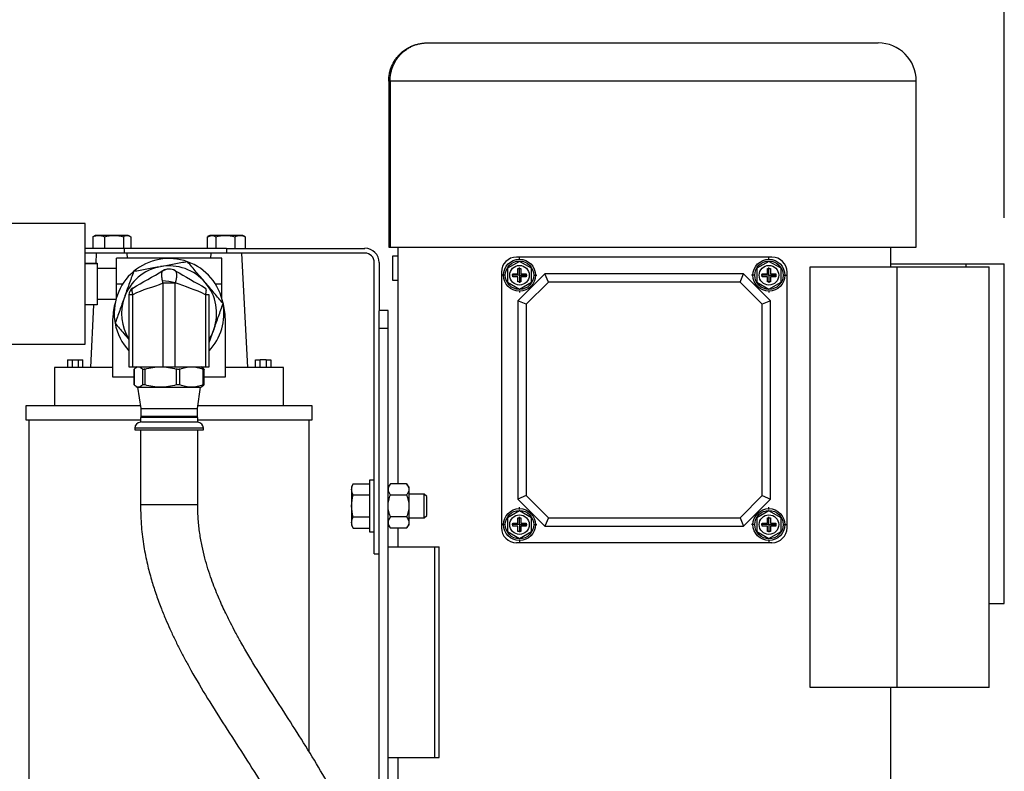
# Model space of a CAD drawing. Header units: inches. Extents: x 3 to 129, y 3 to 99.
# Tile 21 of 32: x 63 to 76, y 77 to 87. Entities that reach past the tile are written whole.
import ezdxf

# ---------------------------------------------------------------- set-up
doc = ezdxf.new("R2010")
doc.units = ezdxf.units.IN
doc.header["$LTSCALE"] = 12
doc.header["$MEASUREMENT"] = 0
doc.linetypes.add('CENTERX2', pattern=[0.8, 0.5, -0.1, 0.1, -0.1])
doc.layers.add('CENTER', color=40, linetype='CENTERX2')
doc.layers.add('DIMENSIONS', color=140, linetype='Continuous', lineweight=25)
doc.styles.add('SLDTEXTSTYLE0', font='TXT', dxfattribs={"width": 0.7})
doc.dimstyles.new('SLDDIMSTYLE1', dxfattribs={"dimtxt": 1.019531, "dimasz": 1.56, "dimexe": 0, "dimexo": 0.0625, "dimgap": 0.254883, "dimtad": 0, "dimtih": 1, "dimtoh": 1, "dimrnd": 1e-09, "dimzin": 12, "dimdsep": 46, "dimtxsty": 'SLDTEXTSTYLE0', "dimsah": 1, "dimcen": 0.09, "dimadec": 0, "dimazin": 3, "dimtfac": 1, "dimtofl": 0, "dimtmove": 0, "dimatfit": 3, "dimfxl": 0, "dimfrac": 2, "dimtolj": 1, "dimtzin": 12, "dimarcsym": 0})

# ---------------------------------------------------------------- blocks, each defined once
blk = doc.blocks.new('_D_6')
at = {"layer": 'DIMENSIONS'}
for p, q in [((63.098, 84.482), (63.098, 91.968)), ((76.236, 83.955), (76.236, 91.968)), ((63.098, 90.468), (66.655, 90.468)), ((68.037, 90.468), (67.694, 90.468)), ((67.694, 90.468), (67.694, 88.848)), ((71.914, 90.468), (72.257, 90.468)), ((72.257, 90.468), (72.257, 88.848)), ((76.236, 90.468), (73.296, 90.468)), ((67.694, 88.848), (68.037, 88.848)), ((72.257, 88.848), (71.914, 88.848))]:
    blk.add_line(p, q, dxfattribs=at)
for points in [[(63.098, 90.468), (64.658, 90.228), (64.658, 90.708)], [(76.236, 90.468), (74.676, 90.708), (74.676, 90.228)]]:
    blk.add_solid(points, dxfattribs=at)
at = {"layer": 'DIMENSIONS', "char_height": 1, "attachment_point": 1, "style": 'SLDTEXTSTYLE0'}
for s, insert in [('13.14', (68.037, 91.985)), ('333.7', (68.037, 90.137))]:
    blk.add_mtext(s, dxfattribs=dict(at, insert=insert))
blk = doc.blocks.new('SW_CENTERMARKSYMBOL_21')
at = {"layer": 'CENTER', "color": 0}
for p, q in [((0, 0.2), (0, 0.228)), ((-0.2, 0), (-0.228, 0)), ((0, 0), (-0.1, 0)), ((0, 0), (0, 0.1)), ((0, 0), (0, -0.1)), ((0, 0), (0.1, 0)), ((0.2, 0), (0.228, 0)), ((0, -0.2), (0, -0.228))]:
    blk.add_line(p, q, dxfattribs=at)
blk = doc.blocks.new('SW_CENTERMARKSYMBOL_22')
at = {"layer": 'CENTER', "color": 0}
for p, q in [((0, 0.2), (0, 0.228)), ((-0.2, 0), (-0.228, 0)), ((0, 0), (-0.1, 0)), ((0, 0), (0, 0.1)), ((0, 0), (0, -0.1)), ((0, 0), (0.1, 0)), ((0.2, 0), (0.228, 0)), ((0, -0.2), (0, -0.228))]:
    blk.add_line(p, q, dxfattribs=at)
blk = doc.blocks.new('SW_CENTERMARKSYMBOL_23')
at = {"layer": 'CENTER', "color": 0}
for p, q in [((0, 0.2), (0, 0.228)), ((-0.2, 0), (-0.228, 0)), ((0, 0), (-0.1, 0)), ((0, 0), (0, 0.1)), ((0, 0), (0, -0.1)), ((0, 0), (0.1, 0)), ((0.2, 0), (0.228, 0)), ((0, -0.2), (0, -0.228))]:
    blk.add_line(p, q, dxfattribs=at)
blk = doc.blocks.new('SW_CENTERMARKSYMBOL_24')
at = {"layer": 'CENTER', "color": 0}
for p, q in [((0, 0.2), (0, 0.228)), ((-0.2, 0), (-0.228, 0)), ((0, 0), (-0.1, 0)), ((0, 0), (0, 0.1)), ((0, 0), (0, -0.1)), ((0, 0), (0.1, 0)), ((0.2, 0), (0.228, 0)), ((0, -0.2), (0, -0.228))]:
    blk.add_line(p, q, dxfattribs=at)

msp = doc.modelspace()

# ---------------------------------------------------------------- linework, layer by layer
for p, q in [((68.674, 86.248), (74.584, 86.248)), ((68.192, 85.748), (68.174, 85.748)), ((68.174, 85.748), (68.174, 83.571)), ((68.192, 85.748), (68.192, 83.571)), ((75.084, 85.748), (68.192, 85.748)), ((75.084, 83.571), (75.084, 85.748)), ((64.198, 83.882), (63.098, 83.882)), ((64.198, 82.302), (64.198, 83.882)), ((64.313, 83.713), (64.299, 83.708)), ((64.299, 83.708), (64.299, 83.557)), ((64.331, 83.727), (64.311, 83.716)), ((64.376, 83.727), (64.331, 83.727)), ((64.576, 83.727), (64.376, 83.727)), ((64.452, 83.708), (64.452, 83.557)), ((64.747, 83.727), (64.576, 83.727)), ((64.7, 83.708), (64.7, 83.557)), ((64.764, 83.727), (64.747, 83.727)), ((64.783, 83.716), (64.764, 83.727)), ((64.795, 83.708), (64.795, 83.557)), ((65.797, 83.708), (65.797, 83.557)), ((65.83, 83.727), (65.803, 83.712)), ((65.804, 83.71), (65.854, 83.727)), ((65.854, 83.727), (65.83, 83.727)), ((66.035, 83.727), (65.854, 83.727)), ((65.91, 83.708), (65.91, 83.557)), ((66.228, 83.727), (66.035, 83.727)), ((66.16, 83.708), (66.16, 83.557)), ((66.263, 83.727), (66.228, 83.727)), ((66.29, 83.712), (66.263, 83.727)), ((66.296, 83.708), (66.289, 83.71)), ((66.296, 83.708), (66.296, 83.557)), ((68.174, 83.571), (68.192, 83.571)), ((68.192, 83.571), (75.084, 83.571)), ((68.292, 83.571), (68.292, 83.453)), ((74.749, 83.316), (74.749, 83.571)), ((64.71, 83.557), (64.198, 83.557)), ((64.71, 83.495), (64.198, 83.495)), ((64.345, 83.495), (64.339, 83.365)), ((64.71, 83.557), (64.71, 83.495)), ((66.048, 83.557), (64.71, 83.557)), ((66.048, 83.495), (64.71, 83.495)), ((64.754, 83.43), (64.751, 83.495)), ((65.845, 83.495), (65.842, 83.43)), ((66.048, 83.557), (66.048, 83.495)), ((66.048, 83.557), (67.861, 83.557)), ((67.861, 83.495), (66.048, 83.495)), ((66.329, 81.995), (66.251, 83.495)), ((68.292, 83.453), (68.225, 83.453)), ((68.225, 83.453), (68.225, 83.139)), ((68.292, 83.453), (68.292, 83.139)), ((73.194, 83.442), (69.847, 83.442)), ((64.198, 83.365), (64.358, 83.365)), ((64.198, 83.359), (64.358, 83.359)), ((64.358, 83.365), (64.358, 83.359)), ((64.358, 83.359), (64.358, 82.819)), ((65.988, 83.43), (64.608, 83.43)), ((64.608, 83.092), (64.608, 83.43)), ((65.988, 83.092), (65.988, 83.43)), ((67.986, 79.557), (67.986, 83.37)), ((68.048, 83.37), (68.048, 82.739)), ((69.887, 83.387), (69.729, 83.296)), ((70.044, 83.296), (69.887, 83.387)), ((73.154, 83.387), (72.997, 83.296)), ((73.312, 83.296), (73.154, 83.387)), ((73.695, 77.804), (73.695, 83.316)), ((73.695, 83.316), (74.835, 83.316)), ((74.749, 83.355), (75.738, 83.355)), ((74.835, 77.804), (74.835, 83.316)), ((74.835, 83.316), (76.039, 83.316)), ((75.738, 83.355), (76.236, 83.355)), ((75.738, 83.316), (75.738, 83.355)), ((76.039, 77.804), (76.039, 83.316)), ((76.236, 78.906), (76.236, 83.355)), ((64.608, 83.292), (64.358, 83.292)), ((69.65, 83.245), (69.65, 79.898)), ((69.729, 83.296), (69.729, 83.115)), ((69.798, 83.186), (69.798, 83.225)), ((69.798, 83.225), (69.867, 83.225)), ((69.867, 83.186), (69.798, 83.186)), ((69.867, 83.225), (69.867, 83.294)), ((69.867, 83.294), (69.906, 83.294)), ((70.221, 83.225), (69.867, 82.871)), ((69.867, 83.117), (69.867, 83.186)), ((69.906, 83.294), (69.906, 83.225)), ((69.906, 83.225), (69.975, 83.225)), ((69.975, 83.186), (69.906, 83.186)), ((69.906, 83.186), (69.906, 83.117)), ((69.975, 83.225), (69.975, 83.186)), ((70.044, 83.115), (70.044, 83.296)), ((70.267, 83.116), (70.221, 83.225)), ((72.82, 83.225), (70.221, 83.225)), ((72.775, 83.116), (72.82, 83.225)), ((73.174, 82.871), (72.82, 83.225)), ((72.997, 83.296), (72.997, 83.115)), ((73.066, 83.225), (73.135, 83.225)), ((73.066, 83.186), (73.066, 83.225)), ((73.135, 83.186), (73.066, 83.186)), ((73.135, 83.294), (73.174, 83.294)), ((73.135, 83.225), (73.135, 83.294)), ((73.135, 83.117), (73.135, 83.186)), ((73.174, 83.294), (73.174, 83.225)), ((73.174, 83.225), (73.243, 83.225)), ((73.174, 83.186), (73.174, 83.117)), ((73.243, 83.186), (73.174, 83.186)), ((73.243, 83.225), (73.243, 83.186)), ((73.312, 83.115), (73.312, 83.296)), ((73.391, 79.898), (73.391, 83.245)), ((64.608, 82.906), (64.608, 83.092)), ((64.608, 83.092), (64.693, 83.092)), ((65.378, 83.1), (65.218, 83.1)), ((65.218, 83.1), (65.218, 82.005)), ((65.378, 82.005), (65.378, 83.1)), ((65.904, 83.092), (65.988, 83.092)), ((65.988, 82.906), (65.988, 83.092)), ((68.225, 83.139), (68.292, 83.139)), ((68.292, 83.139), (68.292, 80.471)), ((69.729, 83.115), (69.887, 83.024)), ((69.906, 83.117), (69.867, 83.117)), ((69.887, 83.024), (70.044, 83.115)), ((70.267, 83.116), (69.976, 82.826)), ((72.775, 83.116), (70.267, 83.116)), ((73.065, 82.826), (72.775, 83.116)), ((72.997, 83.115), (73.154, 83.024)), ((73.174, 83.117), (73.135, 83.117)), ((73.154, 83.024), (73.312, 83.115)), ((64.773, 82.95), (64.773, 82.005)), ((64.823, 82.95), (64.773, 82.95)), ((64.823, 82.005), (64.823, 82.95)), ((65.773, 82.95), (65.773, 82.005)), ((65.823, 82.95), (65.773, 82.95)), ((65.823, 82.005), (65.823, 82.95)), ((64.358, 82.819), (64.198, 82.819)), ((64.31, 82.819), (64.267, 81.995)), ((64.358, 82.892), (64.604, 82.892)), ((69.976, 82.826), (69.867, 82.871)), ((69.867, 82.871), (69.867, 80.272)), ((69.976, 82.826), (69.976, 80.318)), ((73.174, 82.871), (73.065, 82.826)), ((73.065, 80.318), (73.065, 82.826)), ((73.174, 80.272), (73.174, 82.871)), ((68.166, 82.745), (68.048, 82.745)), ((68.048, 82.509), (68.048, 82.739)), ((68.166, 82.509), (68.166, 82.745)), ((64.563, 81.87), (64.563, 82.64)), ((66.033, 82.64), (66.033, 81.87)), ((65.823, 82.324), (65.884, 82.496)), ((68.166, 82.509), (68.048, 82.509)), ((68.048, 76.485), (68.048, 82.509)), ((68.166, 76.485), (68.166, 82.509)), ((63.098, 82.302), (64.198, 82.302)), ((63.967, 82.095), (63.967, 81.995)), ((63.967, 82.095), (64.027, 82.095)), ((64.027, 82.095), (64.027, 81.995)), ((64.027, 82.095), (64.107, 82.095)), ((64.107, 82.095), (64.107, 81.995)), ((64.107, 82.095), (64.167, 82.095)), ((64.167, 81.995), (64.167, 82.095)), ((66.429, 81.995), (66.429, 82.095)), ((66.429, 82.095), (66.489, 82.095)), ((66.569, 82.095), (66.489, 82.095)), ((66.489, 81.995), (66.489, 82.095)), ((66.569, 82.095), (66.569, 81.995)), ((66.569, 82.095), (66.629, 82.095)), ((66.629, 82.095), (66.629, 81.995)), ((63.798, 81.995), (63.798, 81.495)), ((64.563, 81.995), (63.798, 81.995)), ((64.773, 82.005), (64.823, 82.005)), ((64.823, 82.005), (65.218, 82.005)), ((64.839, 81.973), (64.839, 81.77)), ((64.841, 81.975), (64.84, 81.973)), ((64.841, 81.768), (64.841, 81.975)), ((64.881, 82.005), (64.867, 81.997)), ((64.948, 81.975), (64.948, 81.768)), ((64.983, 81.768), (64.983, 81.975)), ((65.218, 82.005), (65.378, 82.005)), ((65.378, 82.005), (65.773, 82.005)), ((65.392, 81.975), (65.392, 81.768)), ((65.44, 81.768), (65.44, 81.975)), ((65.729, 81.997), (65.715, 82.005)), ((65.755, 81.975), (65.729, 81.996)), ((65.742, 81.975), (65.742, 81.768)), ((65.757, 81.77), (65.757, 81.973)), ((65.773, 82.005), (65.823, 82.005)), ((66.798, 81.995), (66.033, 81.995)), ((66.798, 81.495), (66.798, 81.995)), ((64.839, 81.87), (64.563, 81.87)), ((65.729, 81.747), (65.755, 81.768)), ((66.033, 81.87), (65.757, 81.87)), ((64.867, 81.747), (64.881, 81.739)), ((64.881, 81.739), (64.895, 81.739)), ((64.885, 81.739), (64.926, 81.461)), ((64.895, 81.739), (65.188, 81.739)), ((65.188, 81.739), (65.591, 81.739)), ((65.591, 81.739), (65.715, 81.739)), ((65.671, 81.461), (65.711, 81.739)), ((65.715, 81.739), (65.729, 81.747)), ((63.423, 81.495), (63.423, 81.31)), ((64.921, 81.495), (63.423, 81.495)), ((64.926, 81.461), (64.926, 81.355)), ((64.926, 81.461), (65.298, 81.461)), ((65.298, 81.461), (65.671, 81.461)), ((65.671, 81.355), (65.671, 81.461)), ((67.173, 81.495), (65.676, 81.495)), ((67.173, 81.31), (67.173, 81.495)), ((63.423, 81.31), (64.923, 81.31)), ((63.463, 81.31), (63.463, 75.951)), ((64.923, 81.341), (64.923, 81.278)), ((65.673, 81.341), (64.923, 81.341)), ((64.926, 81.355), (64.929, 81.351)), ((65.671, 81.355), (64.926, 81.355)), ((64.929, 81.351), (64.929, 81.341)), ((65.667, 81.351), (64.929, 81.351)), ((65.667, 81.351), (65.671, 81.355)), ((65.667, 81.341), (65.667, 81.351)), ((65.673, 81.278), (65.673, 81.341)), ((65.673, 81.31), (67.173, 81.31)), ((67.133, 76.962), (67.133, 81.31)), ((64.848, 81.203), (64.848, 81.178)), ((65.748, 81.203), (64.848, 81.203)), ((64.848, 81.178), (65.748, 81.178)), ((64.923, 81.178), (64.923, 80.199)), ((65.673, 80.199), (65.673, 81.178)), ((65.748, 81.178), (65.748, 81.203)), ((67.71, 80.471), (67.688, 80.432)), ((67.71, 80.471), (67.923, 80.471)), ((67.986, 80.52), (67.923, 80.52)), ((67.923, 80.52), (67.923, 80.182)), ((68.197, 80.471), (68.166, 80.432)), ((68.408, 80.471), (68.197, 80.471)), ((68.439, 80.432), (68.408, 80.471)), ((67.688, 80.432), (67.688, 80.399)), ((67.688, 80.399), (67.688, 80.182)), ((68.439, 80.432), (68.439, 80.399)), ((68.439, 80.399), (68.439, 80.182)), ((68.64, 80.338), (68.439, 80.338)), ((68.673, 80.305), (68.64, 80.338)), ((68.64, 80.182), (68.64, 80.338)), ((67.71, 80.327), (67.923, 80.327)), ((68.197, 80.327), (68.408, 80.327)), ((68.673, 80.182), (68.673, 80.305)), ((69.976, 80.318), (69.867, 80.272)), ((69.867, 80.272), (70.221, 79.918)), ((69.976, 80.318), (70.267, 80.027)), ((72.775, 80.027), (73.065, 80.318)), ((72.82, 79.918), (73.174, 80.272)), ((73.065, 80.318), (73.174, 80.272)), ((65.563, 80.199), (64.923, 80.199)), ((65.673, 80.199), (65.563, 80.199)), ((67.688, 80.182), (67.688, 79.966)), ((67.923, 80.182), (67.923, 79.845)), ((68.439, 80.182), (68.439, 79.966)), ((68.64, 80.026), (68.64, 80.182)), ((68.673, 80.059), (68.673, 80.182)), ((69.887, 80.12), (69.729, 80.029)), ((70.044, 80.029), (69.887, 80.12)), ((73.154, 80.12), (72.997, 80.029)), ((73.312, 80.029), (73.154, 80.12)), ((67.688, 79.966), (67.688, 79.932)), ((67.71, 80.038), (67.923, 80.038)), ((68.408, 80.038), (68.197, 80.038)), ((68.439, 80.026), (68.64, 80.026)), ((68.439, 79.966), (68.439, 79.932)), ((68.64, 80.026), (68.673, 80.059)), ((69.729, 80.029), (69.729, 79.847)), ((69.798, 79.918), (69.798, 79.957)), ((69.798, 79.957), (69.867, 79.957)), ((69.867, 79.957), (69.867, 80.026)), ((69.867, 80.026), (69.906, 80.026)), ((69.906, 80.026), (69.906, 79.957)), ((69.906, 79.957), (69.975, 79.957)), ((69.975, 79.957), (69.975, 79.918)), ((70.044, 79.847), (70.044, 80.029)), ((70.267, 80.027), (70.221, 79.918)), ((70.267, 80.027), (72.775, 80.027)), ((72.775, 80.027), (72.82, 79.918)), ((72.997, 80.029), (72.997, 79.847)), ((73.066, 79.957), (73.135, 79.957)), ((73.066, 79.918), (73.066, 79.957)), ((73.135, 80.026), (73.174, 80.026)), ((73.135, 79.957), (73.135, 80.026)), ((73.174, 80.026), (73.174, 79.957)), ((73.174, 79.957), (73.243, 79.957)), ((73.243, 79.957), (73.243, 79.918)), ((73.312, 79.847), (73.312, 80.029)), ((67.688, 79.932), (67.71, 79.893)), ((67.71, 79.893), (67.923, 79.893)), ((67.923, 79.845), (67.986, 79.845)), ((68.166, 79.932), (68.197, 79.893)), ((68.408, 79.893), (68.197, 79.893)), ((68.292, 79.893), (68.292, 79.645)), ((68.408, 79.893), (68.439, 79.932)), ((69.729, 79.847), (69.887, 79.756)), ((69.867, 79.918), (69.798, 79.918)), ((69.867, 79.849), (69.867, 79.918)), ((69.906, 79.849), (69.867, 79.849)), ((69.887, 79.756), (70.044, 79.847)), ((69.906, 79.918), (69.906, 79.849)), ((69.975, 79.918), (69.906, 79.918)), ((70.221, 79.918), (72.82, 79.918)), ((72.997, 79.847), (73.154, 79.756)), ((73.135, 79.918), (73.066, 79.918)), ((73.135, 79.849), (73.135, 79.918)), ((73.174, 79.849), (73.135, 79.849)), ((73.154, 79.756), (73.312, 79.847)), ((73.174, 79.918), (73.174, 79.849)), ((73.243, 79.918), (73.174, 79.918)), ((69.847, 79.702), (73.194, 79.702)), ((68.166, 79.645), (68.777, 79.645)), ((68.777, 76.887), (68.777, 79.645)), ((68.777, 79.645), (68.835, 79.645)), ((68.835, 76.887), (68.835, 79.645)), ((67.986, 79.557), (68.048, 79.557)), ((76.039, 78.906), (76.236, 78.906)), ((74.835, 77.804), (73.695, 77.804)), ((74.749, 74.635), (74.749, 77.804)), ((76.039, 77.804), (74.835, 77.804)), ((68.166, 76.887), (68.777, 76.887)), ((68.292, 76.887), (68.292, 76.209)), ((68.777, 76.887), (68.835, 76.887))]:
    msp.add_line(p, q)
at = {"flags": 128}
msp.add_lwpolyline([(65.884, 82.496), (65.852, 82.421), (65.823, 82.37)], dxfattribs=at)
for centre, radius in [((69.887, 83.205), 0.209), ((69.887, 83.205), 0.186), ((69.887, 83.205), 0.128), ((73.154, 83.205), 0.209), ((73.154, 83.205), 0.186), ((73.154, 83.205), 0.128), ((69.887, 79.938), 0.209), ((69.887, 79.938), 0.186), ((73.154, 79.938), 0.209), ((73.154, 79.938), 0.186), ((69.887, 79.938), 0.128), ((73.154, 79.938), 0.128)]:
    msp.add_circle(centre, radius)
for centre, radius, start, end in [((74.584, 85.748), 0.5, 0, 90), ((67.861, 83.37), 0.188, 0, 90), ((67.861, 83.37), 0.125, 0, 90), ((69.847, 83.245), 0.197, 90, 180), ((73.194, 83.245), 0.197, 0, 90), ((65.298, 82.705), 0.622, 100.3698, 160.3698), ((65.298, 82.705), 0.719, 70.3698, 130.3698), ((65.298, 82.705), 0.623, 40.3698, 100.3698), ((65.298, 82.705), 0.719, 10.3698, 70.3698), ((65.298, 82.705), 0.719, 130.3698, 190.3698), ((65.3, 83.128), 0.157, 60.2129, 124.5671), ((65.298, 83.126), 0.16, 60, 120), ((65.048, 81.52), 1.62, 78.2309, 84.22), ((65.298, 82.705), 0.623, 340.3698, 40.3698), ((64.873, 82.95), 0.1, 120, 180), ((65.293, 82.64), 0.73, 163.1788, 180), ((65.298, 82.705), 0.623, 160.3698, 212.5019), ((65.298, 82.705), 0.719, 316.9185, 10.3698), ((65.303, 82.64), 0.73, 0, 16.8212), ((65.298, 82.705), 0.719, 190.3698, 223.0815), ((64.923, 81.203), 0.075, 90, 180), ((65.673, 81.203), 0.075, 0, 90), ((69.847, 79.898), 0.197, 180, 270), ((73.194, 79.898), 0.197, 270, 0)]:
    msp.add_arc(centre, radius, start, end)
for points, knots in [([(68.174, 85.748), (68.174, 85.781), (68.177, 85.814), (68.187, 85.862), (68.191, 85.877), (68.2, 85.909), (68.206, 85.924), (68.225, 85.97), (68.24, 85.999), (68.267, 86.039), (68.277, 86.053), (68.298, 86.078), (68.309, 86.09), (68.344, 86.125), (68.369, 86.145), (68.41, 86.173), (68.424, 86.181), (68.453, 86.197), (68.482, 86.211), (68.513, 86.222), (68.544, 86.231), (68.56, 86.235), (68.593, 86.242), (68.609, 86.244), (68.633, 86.246), (68.641, 86.247), (68.658, 86.248), (68.666, 86.248), (68.674, 86.248)], [0, 0, 0, 0, 0.125, 0.125, 0.1875, 0.1875, 0.25, 0.25, 0.375, 0.375, 0.4375, 0.4375, 0.5, 0.5, 0.625, 0.625, 0.6875, 0.6875, 0.75, 0.8125, 0.8125, 0.875, 0.875, 0.9375, 0.9375, 0.96875, 0.96875, 1, 1, 1, 1]), ([(68.192, 85.748), (68.192, 85.781), (68.195, 85.814), (68.205, 85.862), (68.208, 85.877), (68.218, 85.909), (68.223, 85.925), (68.241, 85.97), (68.256, 85.999), (68.282, 86.039), (68.292, 86.053), (68.312, 86.078), (68.323, 86.09), (68.356, 86.125), (68.38, 86.145), (68.42, 86.173), (68.434, 86.181), (68.461, 86.197), (68.49, 86.211), (68.519, 86.222), (68.549, 86.231), (68.565, 86.235), (68.596, 86.242), (68.611, 86.244), (68.635, 86.246), (68.643, 86.247), (68.658, 86.248), (68.666, 86.248), (68.674, 86.248)], [0, 0, 0, 0, 0.125, 0.125, 0.1875, 0.1875, 0.25, 0.25, 0.375, 0.375, 0.4375, 0.4375, 0.5, 0.5, 0.625, 0.625, 0.6875, 0.6875, 0.75, 0.8125, 0.8125, 0.875, 0.875, 0.9375, 0.9375, 0.96875, 0.96875, 1, 1, 1, 1]), ([(65.186, 83.317), (65.126, 83.306), (65.066, 83.295), (64.948, 83.274), (64.89, 83.263), (64.833, 83.252)], [0, 0, 0, 0, 0.5, 0.5, 1, 1, 1, 1]), ([(65.54, 83.382), (65.482, 83.371), (65.424, 83.361), (65.335, 83.344), (65.306, 83.339), (65.246, 83.328), (65.216, 83.322), (65.186, 83.317)], [0, 0, 0, 0, 0.5, 0.5, 0.75, 0.75, 1, 1, 1, 1]), ([(65.772, 83.108), (65.733, 83.155), (65.693, 83.201), (65.616, 83.292), (65.578, 83.337), (65.54, 83.382)], [0, 0, 0, 0, 0.5, 0.5, 1, 1, 1, 1]), ([(64.833, 83.252), (64.813, 83.197), (64.793, 83.141), (64.753, 83.029), (64.732, 82.972), (64.712, 82.914)], [0, 0, 0, 0, 0.5, 0.5, 1, 1, 1, 1]), ([(65.211, 83.131), (65.211, 83.134), (65.21, 83.139), (65.209, 83.147), (65.208, 83.154), (65.207, 83.162), (65.206, 83.169), (65.205, 83.176), (65.204, 83.183), (65.204, 83.19), (65.203, 83.197), (65.203, 83.203), (65.203, 83.211), (65.203, 83.22), (65.204, 83.23), (65.205, 83.239), (65.207, 83.246), (65.209, 83.253), (65.21, 83.256), (65.211, 83.257)], [0, 0, 0, 0, 0.044212, 0.088809, 0.133749, 0.178989, 0.224482, 0.270182, 0.316039, 0.362002, 0.408021, 0.454044, 0.50002, 0.584337, 0.668671, 0.752704, 0.83613, 0.918652, 1, 1, 1, 1]), ([(65.379, 83.264), (65.379, 83.264), (65.381, 83.263), (65.383, 83.261), (65.384, 83.259), (65.386, 83.257), (65.387, 83.255), (65.389, 83.252), (65.39, 83.249), (65.392, 83.242), (65.395, 83.23), (65.396, 83.211), (65.395, 83.188), (65.392, 83.166), (65.389, 83.149), (65.386, 83.135), (65.383, 83.121), (65.38, 83.111), (65.379, 83.106)], [0, 0, 0, 0, 0.033125, 0.0658356, 0.0980655, 0.1297513, 0.1608322, 0.1912512, 0.2209548, 0.2498936, 0.3761016, 0.4999722, 0.623761, 0.7498961, 0.8085842, 0.8701352, 0.9341063, 1, 1, 1, 1]), ([(66.005, 82.834), (65.967, 82.879), (65.929, 82.924), (65.851, 83.015), (65.812, 83.061), (65.772, 83.108)], [0, 0, 0, 0, 0.5, 0.5, 1, 1, 1, 1]), ([(64.823, 83.037), (64.822, 83.036), (64.821, 83.035), (64.819, 83.033), (64.817, 83.031), (64.815, 83.028), (64.814, 83.026), (64.813, 83.023), (64.812, 83.019), (64.811, 83.016), (64.811, 83.012), (64.811, 83.009), (64.811, 83.004), (64.811, 82.998), (64.812, 82.99), (64.813, 82.981), (64.816, 82.971), (64.819, 82.96), (64.822, 82.953), (64.823, 82.95)], [0, 0, 0, 0, 0.049331, 0.098295, 0.146739, 0.194516, 0.241486, 0.287518, 0.332492, 0.376298, 0.418842, 0.46004, 0.49982, 0.573892, 0.652526, 0.735189, 0.821205, 0.909774, 1, 1, 1, 1]), ([(65.773, 82.95), (65.778, 82.961), (65.781, 82.971), (65.784, 82.985), (65.784, 82.989), (65.785, 82.998), (65.786, 83.001), (65.786, 83.009), (65.785, 83.012), (65.784, 83.019), (65.784, 83.022), (65.782, 83.026), (65.782, 83.027), (65.78, 83.029), (65.78, 83.031), (65.777, 83.034), (65.775, 83.035), (65.773, 83.037)], [0, 0, 0, 0, 0.25, 0.25, 0.375, 0.375, 0.5, 0.5, 0.625, 0.625, 0.75, 0.75, 0.8125, 0.8125, 0.875, 0.875, 1, 1, 1, 1]), ([(64.712, 82.914), (64.691, 82.856), (64.671, 82.799), (64.631, 82.686), (64.611, 82.631), (64.591, 82.575)], [0, 0, 0, 0, 0.5, 0.5, 1, 1, 1, 1]), ([(65.884, 82.496), (65.905, 82.553), (65.925, 82.61), (65.966, 82.723), (65.985, 82.779), (66.005, 82.834)], [0, 0, 0, 0, 0.5, 0.5, 1, 1, 1, 1]), ([(64.591, 82.575), (64.629, 82.531), (64.689, 82.461), (64.75, 82.388), (64.773, 82.361)], [0, 0, 0, 0, 0.631605, 1, 1, 1, 1]), ([(64.841, 81.975), (64.85, 81.984), (64.859, 81.992), (64.877, 82.002), (64.886, 82.005), (64.895, 82.005)], [0, 0, 0, 0, 0.5, 0.5, 1, 1, 1, 1]), ([(64.895, 82.005), (64.904, 82.005), (64.913, 82.002), (64.931, 81.992), (64.939, 81.984), (64.948, 81.975)], [0, 0, 0, 0, 0.5, 0.5, 1, 1, 1, 1]), ([(64.983, 81.975), (64.979, 81.974), (64.975, 81.973), (64.968, 81.972), (64.964, 81.972), (64.958, 81.972), (64.955, 81.972), (64.951, 81.973), (64.949, 81.974), (64.948, 81.975)], [0, 0, 0, 0, 0.25, 0.25, 0.5, 0.5, 0.75, 0.75, 1, 1, 1, 1]), ([(64.983, 81.975), (65.017, 81.984), (65.051, 81.992), (65.119, 82.002), (65.153, 82.005), (65.188, 82.005)], [0, 0, 0, 0, 0.5, 0.5, 1, 1, 1, 1]), ([(65.188, 82.005), (65.222, 82.005), (65.257, 82.002), (65.325, 81.992), (65.359, 81.984), (65.392, 81.975)], [0, 0, 0, 0, 0.5, 0.5, 1, 1, 1, 1]), ([(65.44, 81.975), (65.437, 81.974), (65.434, 81.973), (65.426, 81.972), (65.422, 81.972), (65.414, 81.972), (65.409, 81.972), (65.401, 81.973), (65.396, 81.974), (65.392, 81.975)], [0, 0, 0, 0, 0.25, 0.25, 0.5, 0.5, 0.75, 0.75, 1, 1, 1, 1]), ([(65.44, 81.975), (65.465, 81.984), (65.49, 81.992), (65.54, 82.002), (65.566, 82.005), (65.591, 82.005)], [0, 0, 0, 0, 0.5, 0.5, 1, 1, 1, 1]), ([(65.591, 82.005), (65.617, 82.005), (65.642, 82.002), (65.692, 81.992), (65.717, 81.984), (65.742, 81.975)], [0, 0, 0, 0, 0.5, 0.5, 1, 1, 1, 1]), ([(65.756, 81.973), (65.757, 81.973), (65.757, 81.972), (65.754, 81.972), (65.748, 81.973), (65.743, 81.975), (65.742, 81.975)], [0, 0, 0, 0, 0.061155, 0.449193, 0.825868, 1, 1, 1, 1]), ([(64.84, 81.77), (64.84, 81.77), (64.839, 81.77), (64.841, 81.769), (64.841, 81.768)], [0, 0, 0, 0, 0.466289, 1, 1, 1, 1]), ([(64.895, 81.739), (64.886, 81.739), (64.877, 81.741), (64.859, 81.752), (64.85, 81.759), (64.841, 81.768)], [0, 0, 0, 0, 0.5, 0.5, 1, 1, 1, 1]), ([(64.948, 81.768), (64.939, 81.759), (64.931, 81.752), (64.913, 81.741), (64.904, 81.739), (64.895, 81.739)], [0, 0, 0, 0, 0.5, 0.5, 1, 1, 1, 1]), ([(64.983, 81.768), (64.979, 81.769), (64.975, 81.77), (64.968, 81.771), (64.964, 81.771), (64.958, 81.771), (64.955, 81.771), (64.951, 81.77), (64.949, 81.769), (64.948, 81.768)], [0, 0, 0, 0, 0.25, 0.25, 0.5, 0.5, 0.75, 0.75, 1, 1, 1, 1]), ([(65.188, 81.739), (65.153, 81.739), (65.119, 81.741), (65.051, 81.752), (65.017, 81.759), (64.983, 81.768)], [0, 0, 0, 0, 0.5, 0.5, 1, 1, 1, 1]), ([(65.392, 81.768), (65.359, 81.759), (65.325, 81.752), (65.257, 81.741), (65.222, 81.739), (65.188, 81.739)], [0, 0, 0, 0, 0.5, 0.5, 1, 1, 1, 1]), ([(65.44, 81.768), (65.437, 81.769), (65.434, 81.77), (65.426, 81.771), (65.422, 81.771), (65.414, 81.771), (65.409, 81.771), (65.401, 81.77), (65.396, 81.769), (65.392, 81.768)], [0, 0, 0, 0, 0.25, 0.25, 0.5, 0.5, 0.75, 0.75, 1, 1, 1, 1]), ([(65.591, 81.739), (65.566, 81.739), (65.54, 81.741), (65.49, 81.752), (65.465, 81.759), (65.44, 81.768)], [0, 0, 0, 0, 0.5, 0.5, 1, 1, 1, 1]), ([(65.742, 81.768), (65.717, 81.759), (65.692, 81.752), (65.642, 81.741), (65.617, 81.739), (65.591, 81.739)], [0, 0, 0, 0, 0.5, 0.5, 1, 1, 1, 1]), ([(65.755, 81.768), (65.756, 81.769), (65.757, 81.77), (65.757, 81.771), (65.756, 81.771), (65.754, 81.771), (65.752, 81.771), (65.748, 81.77), (65.745, 81.769), (65.742, 81.768)], [0, 0, 0, 0, 0.25, 0.25, 0.5, 0.5, 0.75, 0.75, 1, 1, 1, 1]), ([(65.672, 81.278), (65.672, 81.278), (65.671, 81.278), (65.654, 81.278), (65.624, 81.278), (65.58, 81.278), (65.526, 81.278), (65.463, 81.278), (65.394, 81.278), (65.321, 81.278), (65.247, 81.278), (65.175, 81.278), (65.107, 81.278), (65.048, 81.278), (64.997, 81.278), (64.958, 81.278), (64.943, 81.278), (64.935, 81.278)], [0, 0, 0, 0, 0.047476, 0.1155135, 0.1835509, 0.2515883, 0.3196257, 0.3876632, 0.4557006, 0.523738, 0.5917754, 0.6598129, 0.7278503, 0.7958877, 0.8639251, 0.9319626, 1, 1, 1, 1]), ([(68.166, 80.399), (68.166, 80.386), (68.169, 80.374), (68.18, 80.35), (68.188, 80.338), (68.197, 80.327)], [0, 0, 0, 0, 0.5, 0.5, 1, 1, 1, 1]), ([(68.439, 80.399), (68.439, 80.386), (68.436, 80.374), (68.425, 80.35), (68.417, 80.338), (68.408, 80.327)], [0, 0, 0, 0, 0.5, 0.5, 1, 1, 1, 1]), ([(68.166, 80.182), (68.166, 80.207), (68.169, 80.232), (68.18, 80.28), (68.188, 80.303), (68.197, 80.327)], [0, 0, 0, 0, 0.5, 0.5, 1, 1, 1, 1]), ([(64.923, 80.199), (64.926, 80.102), (64.93, 79.919), (64.964, 79.659), (65.01, 79.428), (65.063, 79.223), (65.123, 79.035), (65.185, 78.865), (65.248, 78.709), (65.309, 78.57), (65.372, 78.435), (65.439, 78.301), (65.51, 78.166), (65.628, 77.951), (65.801, 77.661), (66.031, 77.296), (66.267, 76.932), (66.496, 76.571), (66.665, 76.286), (66.778, 76.081), (66.848, 75.948), (66.924, 75.794), (67.01, 75.605), (67.102, 75.372), (67.172, 75.148), (67.219, 74.946), (67.249, 74.778), (67.27, 74.597), (67.273, 74.471), (67.274, 74.406)], [0, 0, 0, 0, 0.0455495, 0.0866737, 0.1237176, 0.1569116, 0.1864072, 0.2170649, 0.2426511, 0.265742, 0.2891288, 0.3128198, 0.3368172, 0.3611195, 0.428779, 0.4966061, 0.5651969, 0.633764, 0.6990426, 0.7220573, 0.7442938, 0.7702051, 0.8031513, 0.8427293, 0.888595, 0.9138528, 0.940727, 0.9693582, 1, 1, 1, 1]), ([(68.024, 74.406), (68.022, 74.503), (68.017, 74.686), (67.983, 74.946), (67.937, 75.177), (67.884, 75.381), (67.825, 75.57), (67.763, 75.74), (67.7, 75.896), (67.639, 76.035), (67.575, 76.17), (67.508, 76.304), (67.437, 76.439), (67.319, 76.653), (67.147, 76.944), (66.916, 77.309), (66.681, 77.673), (66.452, 78.034), (66.282, 78.319), (66.169, 78.524), (66.099, 78.657), (66.023, 78.811), (65.937, 79), (65.846, 79.233), (65.776, 79.457), (65.728, 79.659), (65.698, 79.827), (65.677, 80.008), (65.675, 80.134), (65.673, 80.199)], [0, 0, 0, 0, 0.045548, 0.086672, 0.123716, 0.156911, 0.186408, 0.217067, 0.242656, 0.265747, 0.289134, 0.312825, 0.336823, 0.361126, 0.428786, 0.496614, 0.565206, 0.633774, 0.699053, 0.722068, 0.744304, 0.770212, 0.803156, 0.842731, 0.888595, 0.913852, 0.940726, 0.969357, 1, 1, 1, 1]), ([(68.439, 80.182), (68.439, 80.157), (68.436, 80.133), (68.425, 80.085), (68.417, 80.061), (68.408, 80.038)], [0, 0, 0, 0, 0.5, 0.5, 1, 1, 1, 1]), ([(68.166, 79.966), (68.166, 79.953), (68.169, 79.941), (68.18, 79.917), (68.188, 79.905), (68.197, 79.893)], [0, 0, 0, 0, 0.5, 0.5, 1, 1, 1, 1]), ([(68.439, 79.966), (68.439, 79.953), (68.436, 79.941), (68.425, 79.917), (68.417, 79.905), (68.408, 79.893)], [0, 0, 0, 0, 0.5, 0.5, 1, 1, 1, 1])]:
    msp.add_open_spline(points, degree=3, knots=knots)
for points in [[(64.299, 83.708), (64.324, 83.72), (64.35, 83.727), (64.376, 83.727)], [(64.376, 83.727), (64.402, 83.727), (64.427, 83.72), (64.452, 83.708)], [(64.452, 83.708), (64.493, 83.72), (64.534, 83.727), (64.576, 83.727)], [(64.576, 83.727), (64.618, 83.727), (64.66, 83.72), (64.7, 83.708)], [(64.7, 83.708), (64.716, 83.72), (64.731, 83.727), (64.747, 83.727)], [(64.747, 83.727), (64.764, 83.727), (64.779, 83.72), (64.795, 83.708)], [(65.854, 83.727), (65.873, 83.727), (65.892, 83.72), (65.91, 83.708)], [(65.91, 83.708), (65.951, 83.72), (65.992, 83.727), (66.035, 83.727)], [(66.035, 83.727), (66.077, 83.727), (66.119, 83.72), (66.16, 83.708)], [(66.16, 83.708), (66.182, 83.72), (66.205, 83.727), (66.228, 83.727)], [(66.228, 83.727), (66.251, 83.727), (66.274, 83.72), (66.296, 83.708)], [(64.823, 83.037), (64.948, 83.109), (65.088, 83.19), (65.218, 83.265)], [(65.211, 83.257), (65.213, 83.261), (65.215, 83.263), (65.218, 83.265)], [(65.378, 83.265), (65.378, 83.265), (65.378, 83.265), (65.379, 83.264)], [(65.379, 83.264), (65.51, 83.189), (65.648, 83.109), (65.773, 83.037)], [(65.218, 83.1), (65.088, 83.046), (64.948, 83.016), (64.823, 82.95)], [(65.218, 83.1), (65.215, 83.111), (65.213, 83.122), (65.211, 83.131)], [(65.379, 83.106), (65.378, 83.104), (65.378, 83.102), (65.378, 83.1)], [(65.773, 82.95), (65.648, 83.017), (65.51, 83.053), (65.379, 83.106)], [(64.773, 82.95), (64.773, 82.95), (64.773, 82.95), (64.773, 82.95)], [(65.823, 82.95), (65.823, 82.95), (65.823, 82.95), (65.823, 82.95)], [(67.688, 80.399), (67.688, 80.423), (67.697, 80.447), (67.71, 80.471)], [(68.197, 80.471), (68.179, 80.448), (68.166, 80.424), (68.166, 80.399)], [(68.408, 80.471), (68.427, 80.448), (68.439, 80.424), (68.439, 80.399)], [(67.71, 80.327), (67.697, 80.35), (67.688, 80.374), (67.688, 80.399)], [(67.688, 80.182), (67.688, 80.231), (67.697, 80.279), (67.71, 80.327)], [(68.408, 80.327), (68.427, 80.28), (68.439, 80.233), (68.439, 80.182)], [(67.71, 80.038), (67.697, 80.085), (67.688, 80.133), (67.688, 80.182)], [(68.197, 80.038), (68.179, 80.084), (68.166, 80.132), (68.166, 80.182)], [(67.688, 79.966), (67.688, 79.99), (67.697, 80.014), (67.71, 80.038)], [(67.71, 79.893), (67.697, 79.917), (67.688, 79.941), (67.688, 79.966)], [(68.197, 80.038), (68.179, 80.015), (68.166, 79.991), (68.166, 79.966)], [(68.408, 80.038), (68.427, 80.015), (68.439, 79.991), (68.439, 79.966)]]:
    msp.add_open_spline(points, degree=3)

# ---------------------------------------------------------------- block references
at = {"layer": 'CENTER'}
for name, p in [('SW_CENTERMARKSYMBOL_21', (69.887, 83.205)), ('SW_CENTERMARKSYMBOL_24', (73.154, 83.205)), ('SW_CENTERMARKSYMBOL_22', (69.887, 79.938)), ('SW_CENTERMARKSYMBOL_23', (73.154, 79.938))]:
    msp.add_blockref(name, p, dxfattribs=at)

# ---------------------------------------------------------------- dimensions: what is measured, and where the dimension line sits
at = {"layer": 'DIMENSIONS'}
dim = msp.add_linear_dim(base=(76.236, 90.468), p1=(63.098, 83.882), p2=(76.236, 83.355), dimstyle='SLDDIMSTYLE1', dxfattribs=at)
dim.commit()
dim.dimension.update_dxf_attribs({"geometry": '_D_6', "text_midpoint": (69.976, 90.468), "dimtype": 160})

doc.saveas('drawing.dxf')
